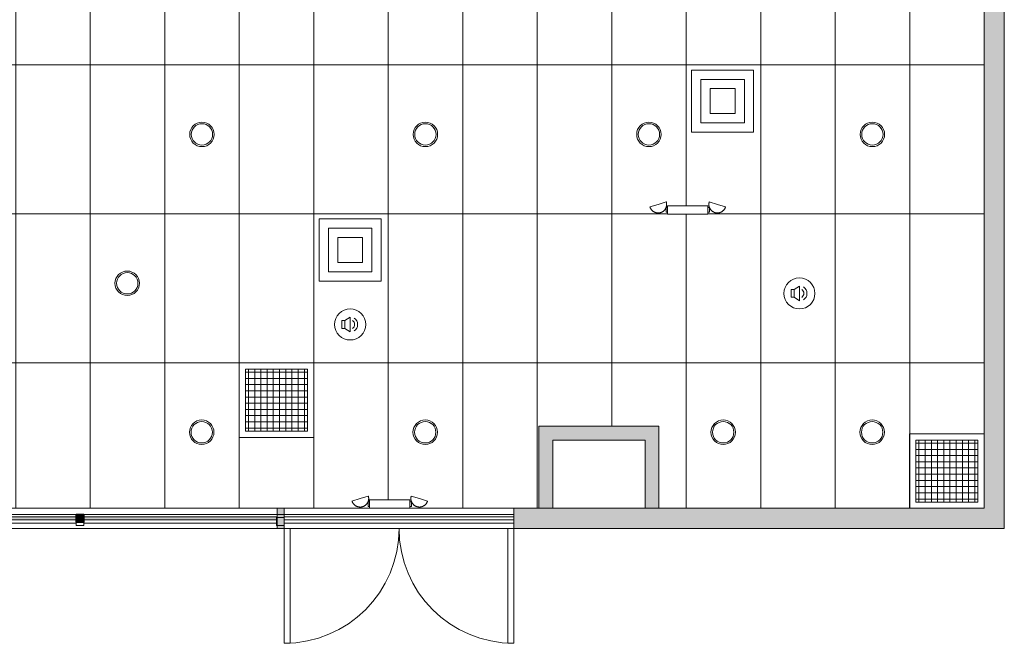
# Model space of a CAD drawing. Header units: inches. Extents: x -283 to 374, y -282 to 262.
# Tile 3 of 5: x 57 to 374, y -282 to -81. Entities that reach past the tile are written whole.
import ezdxf

# ---------------------------------------------------------------- set-up
doc = ezdxf.new("R2010")
doc.units = ezdxf.units.IN
doc.header["$MEASUREMENT"] = 0
for name, color, linetype, lineweight in [('A-CLNG', 13, 'Continuous', 9), ('A-CLNG-PATT', 13, 'Continuous', 9), ('A-DETL-MBND', 5, 'Continuous', 9), ('A-DOOR', 31, 'Continuous', 9), ('A-GENM', 13, 'Continuous', 9), ('A-WALL', 90, 'Continuous', 9), ('A-WALL-PATT', 111, 'Continuous', 9), ('E-ELEC-FIXT', 91, 'Continuous', 9), ('E-LITE-EQPM', 33, 'Continuous', 9), ('Q-SPCQ', 91, 'Continuous', 9)]:
    doc.layers.add(name, color=color, linetype=linetype, lineweight=lineweight)

# ---------------------------------------------------------------- blocks, each defined once
blk = doc.blocks.new('Planitar - Double Door_Flush Panel - 6_-2_ x 6_-8_-3064315-Main Floor')
at = {"layer": 'A-DOOR', "lineweight": 18}
for p, q in [((-37, 3.25), (-37, 40.25)), ((-37, 40.25), (-35.03, 40.25)), ((-35.03, 40.25), (-35.03, 3.25)), ((37, 40.25), (35.03, 40.25)), ((35.03, 40.25), (35.03, 3.25)), ((37, 3.25), (37, 40.25)), ((-35.03, 3.25), (-37, 3.25)), ((35.03, 3.25), (37, 3.25))]:
    blk.add_line(p, q, dxfattribs=at)
at = {"layer": 'A-DOOR'}
for centre, start, end in [((-37, 3.25), 0, 90), ((37, 3.25), 90, 180)]:
    blk.add_arc(centre, 37, start, end, dxfattribs=at)
blk = doc.blocks.new('Air Diffuser - Square - Air Diffuser - Square-3101284-Main Floor')
at = {"layer": 'E-ELEC-FIXT'}
for p, q in [((-10, -10), (-10, 10)), ((-10, 10), (10, 10)), ((10, 10), (10, -10)), ((-7, 7), (7, 7)), ((-7, -7), (-7, 7)), ((7, 7), (7, -7)), ((-4, -4), (-4, 4)), ((-4, 4), (4, 4)), ((4, 4), (4, -4)), ((4, -4), (-4, -4)), ((7, -7), (-7, -7)), ((10, -10), (-10, -10))]:
    blk.add_line(p, q, dxfattribs=at)
blk = doc.blocks.new('Air Grill 2X2 - Air Grill 2X2-3143860-Main Floor')
at = {"layer": 'A-GENM'}
for p, q in [((-12, -12), (-12, 12)), ((-12, 12), (12, 12)), ((-10, -10), (-10, 10)), ((-10, 10), (10, 10)), ((-9, 10), (-9, -10)), ((-7, 10), (-7, -10)), ((-5, 10), (-5, -10)), ((-3, 10), (-3, -10)), ((-1, 10), (-1, -10)), ((1, 10), (1, -10)), ((3, 10), (3, -10)), ((5, 10), (5, -10)), ((7, 10), (7, -10)), ((9, 10), (9, -10)), ((10, 10), (10, -10)), ((12, 12), (12, -12)), ((10, 9), (-10, 9)), ((10, 7), (-10, 7)), ((10, 5), (-10, 5)), ((10, 3), (-10, 3)), ((10, 1), (-10, 1)), ((10, -1), (-10, -1)), ((10, -3), (-10, -3)), ((10, -5), (-10, -5)), ((10, -7), (-10, -7)), ((10, -9), (-10, -9)), ((12, -12), (-12, -12)), ((10, -10), (-10, -10))]:
    blk.add_line(p, q, dxfattribs=at)
blk = doc.blocks.new('Air Grill 2X2 - Air Grill 2X2-V1-Main Floor')
at = {"layer": 'A-GENM'}
for p, q in [((-12, -12), (-12, 12)), ((-12, 12), (12, 12)), ((-10, -10), (-10, 10)), ((-10, 10), (10, 10)), ((-9, 10), (-9, -10)), ((-7, 10), (-7, -10)), ((-5, 10), (-5, -10)), ((-3, 10), (-3, -10)), ((-1, 10), (-1, -10)), ((1, 10), (1, -10)), ((3, 10), (3, -10)), ((5, 10), (5, -10)), ((7, 10), (7, -10)), ((9, 10), (9, -10)), ((10, 10), (10, -10)), ((12, 12), (12, -12)), ((10, 9), (-10, 9)), ((10, 7), (-10, 7)), ((10, 5), (-10, 5)), ((10, 3), (-10, 3)), ((10, 1), (-10, 1)), ((10, -1), (-10, -1)), ((10, -3), (-10, -3)), ((10, -5), (-10, -5)), ((10, -7), (-10, -7)), ((10, -9), (-10, -9)), ((12, -12), (-12, -12)), ((10, -10), (-10, -10))]:
    blk.add_line(p, q, dxfattribs=at)
blk = doc.blocks.new('Speaker - Speaker-3144726-Main Floor')
at = {"layer": 'A-GENM'}
for p, q in [((-2.66, -1.25), (-2.66, 1.25)), ((-2.66, 1.25), (-1.66, 1.25)), ((-1.66, 1.25), (0, 2.37)), ((-1.66, 1.25), (-1.66, -1.25)), ((0, 2.37), (0, -2.37)), ((-1.66, -1.25), (-2.66, -1.25)), ((-1.66, -1.25), (0, -2.37))]:
    blk.add_line(p, q, dxfattribs=at)
for centre, radius, start, end in [((0, 0), 5, 360, 180), ((0, 0), 5, 0, 180), ((0, 0), 5, 180, 360), ((-0.09, 0), 1.51, 303.8783, 56.1217), ((-0.09, 0), 2.51, 303.8783, 56.1217), ((0, 0), 5, 180, 360)]:
    blk.add_arc(centre, radius, start, end, dxfattribs=at)
blk = doc.blocks.new('Emergency Battery Unit - EX-V9-Main Floor')
at = {"layer": 'Q-SPCQ'}
for p, q in [((-7.02, 38.15), (-7.02, 36.65)), ((-6.52, 38.15), (-7.02, 38.15)), ((6.48, 38.77), (-6.52, 38.77)), ((-6.52, 38.77), (-6.52, 36.02)), ((6.48, 36.02), (6.48, 38.77)), ((6.48, 38.15), (6.98, 38.15)), ((6.98, 36.65), (6.98, 38.15)), ((-12.2, 36.42), (-9.57, 35.61)), ((-9.57, 35.61), (-6.94, 34.81)), ((-6.52, 36.65), (-7.02, 36.65)), ((-6.52, 36.02), (6.48, 36.02)), ((6.48, 36.65), (6.98, 36.65)), ((6.9, 34.81), (9.53, 35.61)), ((9.53, 35.61), (12.16, 36.42))]:
    blk.add_line(p, q, dxfattribs=at)
at = {"layer": 'Q-SPCQ', "flags": 128}
for points in [[(-12.2, 36.42), (-12.16, 36.52), (-12.12, 36.62), (-12.08, 36.73), (-12.03, 36.82), (-11.98, 36.92), (-11.93, 37.02), (-11.87, 37.11), (-11.81, 37.2), (-11.74, 37.29), (-11.68, 37.38), (-11.6, 37.46), (-11.53, 37.54), (-11.45, 37.62), (-11.37, 37.69), (-11.28, 37.76), (-11.2, 37.83), (-11.11, 37.89), (-11.01, 37.95), (-10.92, 38.01), (-10.82, 38.06), (-10.72, 38.11), (-10.62, 38.15), (-10.52, 38.19), (-10.42, 38.23), (-10.31, 38.26), (-10.2, 38.29), (-10.1, 38.31), (-9.99, 38.33), (-9.88, 38.34), (-9.77, 38.35), (-9.66, 38.36), (-9.55, 38.36), (-9.44, 38.36), (-9.33, 38.35), (-9.22, 38.34), (-9.11, 38.32), (-9, 38.3), (-8.9, 38.28), (-8.79, 38.25), (-8.69, 38.22), (-8.58, 38.18), (-8.48, 38.14), (-8.38, 38.09), (-8.28, 38.04), (-8.19, 37.99), (-8.09, 37.93), (-8, 37.87), (-7.91, 37.81), (-7.82, 37.74), (-7.74, 37.67), (-7.66, 37.59), (-7.58, 37.52), (-7.51, 37.44), (-7.44, 37.35), (-7.37, 37.27), (-7.3, 37.18), (-7.24, 37.08), (-7.19, 36.99), (-7.13, 36.89), (-7.08, 36.8), (-7.04, 36.7), (-7, 36.59), (-6.96, 36.49), (-6.93, 36.38), (-6.9, 36.28), (-6.87, 36.17), (-6.85, 36.06), (-6.84, 35.95), (-6.83, 35.85), (-6.82, 35.74), (-6.82, 35.63), (-6.82, 35.52), (-6.82, 35.41), (-6.83, 35.3), (-6.85, 35.19), (-6.87, 35.08), (-6.89, 34.97), (-6.92, 34.86), (-6.94, 34.81)], [(6.9, 34.81), (6.87, 34.91), (6.84, 35.02), (6.82, 35.13), (6.8, 35.24), (6.79, 35.35), (6.78, 35.46), (6.78, 35.57), (6.78, 35.68), (6.78, 35.79), (6.79, 35.9), (6.81, 36), (6.82, 36.11), (6.85, 36.22), (6.87, 36.33), (6.9, 36.43), (6.94, 36.54), (6.98, 36.64), (7.02, 36.74), (7.07, 36.84), (7.12, 36.94), (7.17, 37.03), (7.23, 37.13), (7.3, 37.22), (7.36, 37.31), (7.43, 37.39), (7.5, 37.47), (7.58, 37.55), (7.66, 37.63), (7.74, 37.7), (7.83, 37.77), (7.91, 37.84), (8, 37.9), (8.1, 37.96), (8.19, 38.02), (8.29, 38.07), (8.39, 38.11), (8.49, 38.16), (8.59, 38.2), (8.7, 38.23), (8.8, 38.26), (8.91, 38.29), (9.02, 38.31), (9.12, 38.33), (9.23, 38.35), (9.34, 38.36), (9.45, 38.36), (9.56, 38.36), (9.67, 38.36), (9.78, 38.35), (9.89, 38.34), (10, 38.32), (10.11, 38.3), (10.21, 38.27), (10.32, 38.25), (10.43, 38.21), (10.53, 38.17), (10.63, 38.13), (10.73, 38.09), (10.83, 38.04), (10.92, 37.98), (11.02, 37.92), (11.11, 37.86), (11.2, 37.8), (11.28, 37.73), (11.37, 37.66), (11.45, 37.58), (11.52, 37.5), (11.6, 37.42), (11.67, 37.34), (11.74, 37.25), (11.8, 37.16), (11.86, 37.07), (11.92, 36.97), (11.97, 36.88), (12.02, 36.78), (12.06, 36.68), (12.1, 36.58), (12.14, 36.47), (12.16, 36.42)]]:
    blk.add_lwpolyline(points, dxfattribs=at)
blk = doc.blocks.new('Emergency Battery Unit - EX-V10-Main Floor')
at = {"layer": 'Q-SPCQ'}
for p, q in [((-7.02, 38.15), (-7.02, 36.65)), ((-6.52, 38.15), (-7.02, 38.15)), ((6.48, 38.77), (-6.52, 38.77)), ((-6.52, 38.77), (-6.52, 36.02)), ((6.48, 36.02), (6.48, 38.77)), ((6.48, 38.15), (6.98, 38.15)), ((6.98, 36.65), (6.98, 38.15)), ((-12.2, 36.42), (-9.57, 35.61)), ((-9.57, 35.61), (-6.94, 34.81)), ((-6.52, 36.65), (-7.02, 36.65)), ((-6.52, 36.02), (6.48, 36.02)), ((6.48, 36.65), (6.98, 36.65)), ((6.9, 34.81), (9.53, 35.61)), ((9.53, 35.61), (12.16, 36.42))]:
    blk.add_line(p, q, dxfattribs=at)
at = {"layer": 'Q-SPCQ', "flags": 128}
for points in [[(-12.2, 36.42), (-12.16, 36.52), (-12.12, 36.62), (-12.08, 36.73), (-12.03, 36.82), (-11.98, 36.92), (-11.93, 37.02), (-11.87, 37.11), (-11.81, 37.2), (-11.74, 37.29), (-11.68, 37.38), (-11.6, 37.46), (-11.53, 37.54), (-11.45, 37.62), (-11.37, 37.69), (-11.28, 37.76), (-11.2, 37.83), (-11.11, 37.89), (-11.01, 37.95), (-10.92, 38.01), (-10.82, 38.06), (-10.72, 38.11), (-10.62, 38.15), (-10.52, 38.19), (-10.42, 38.23), (-10.31, 38.26), (-10.2, 38.29), (-10.1, 38.31), (-9.99, 38.33), (-9.88, 38.34), (-9.77, 38.35), (-9.66, 38.36), (-9.55, 38.36), (-9.44, 38.36), (-9.33, 38.35), (-9.22, 38.34), (-9.11, 38.32), (-9, 38.3), (-8.9, 38.28), (-8.79, 38.25), (-8.69, 38.22), (-8.58, 38.18), (-8.48, 38.14), (-8.38, 38.09), (-8.28, 38.04), (-8.19, 37.99), (-8.09, 37.93), (-8, 37.87), (-7.91, 37.81), (-7.82, 37.74), (-7.74, 37.67), (-7.66, 37.59), (-7.58, 37.52), (-7.51, 37.44), (-7.44, 37.35), (-7.37, 37.27), (-7.3, 37.18), (-7.24, 37.08), (-7.19, 36.99), (-7.13, 36.89), (-7.08, 36.8), (-7.04, 36.7), (-7, 36.59), (-6.96, 36.49), (-6.93, 36.38), (-6.9, 36.28), (-6.87, 36.17), (-6.85, 36.06), (-6.84, 35.95), (-6.83, 35.85), (-6.82, 35.74), (-6.82, 35.63), (-6.82, 35.52), (-6.82, 35.41), (-6.83, 35.3), (-6.85, 35.19), (-6.87, 35.08), (-6.89, 34.97), (-6.92, 34.86), (-6.94, 34.81)], [(6.9, 34.81), (6.87, 34.91), (6.84, 35.02), (6.82, 35.13), (6.8, 35.24), (6.79, 35.35), (6.78, 35.46), (6.78, 35.57), (6.78, 35.68), (6.78, 35.79), (6.79, 35.9), (6.81, 36), (6.82, 36.11), (6.85, 36.22), (6.87, 36.33), (6.9, 36.43), (6.94, 36.54), (6.98, 36.64), (7.02, 36.74), (7.07, 36.84), (7.12, 36.94), (7.17, 37.03), (7.23, 37.13), (7.3, 37.22), (7.36, 37.31), (7.43, 37.39), (7.5, 37.47), (7.58, 37.55), (7.66, 37.63), (7.74, 37.7), (7.83, 37.77), (7.91, 37.84), (8, 37.9), (8.1, 37.96), (8.19, 38.02), (8.29, 38.07), (8.39, 38.11), (8.49, 38.16), (8.59, 38.2), (8.7, 38.23), (8.8, 38.26), (8.91, 38.29), (9.02, 38.31), (9.12, 38.33), (9.23, 38.35), (9.34, 38.36), (9.45, 38.36), (9.56, 38.36), (9.67, 38.36), (9.78, 38.35), (9.89, 38.34), (10, 38.32), (10.11, 38.3), (10.21, 38.27), (10.32, 38.25), (10.43, 38.21), (10.53, 38.17), (10.63, 38.13), (10.73, 38.09), (10.83, 38.04), (10.92, 37.98), (11.02, 37.92), (11.11, 37.86), (11.2, 37.8), (11.28, 37.73), (11.37, 37.66), (11.45, 37.58), (11.52, 37.5), (11.6, 37.42), (11.67, 37.34), (11.74, 37.25), (11.8, 37.16), (11.86, 37.07), (11.92, 36.97), (11.97, 36.88), (12.02, 36.78), (12.06, 36.68), (12.1, 36.58), (12.14, 36.47), (12.16, 36.42)]]:
    blk.add_lwpolyline(points, dxfattribs=at)
blk = doc.blocks.new('Recessed Light _1_ - 8_-3267528-Main Floor')
at = {"layer": 'E-LITE-EQPM'}
for radius, start, end in [(3.94, 360, 180), (3.94, 360, 180), (3.44, 0, 180), (3.94, 180, 360), (3.94, 180, 360), (3.44, 180, 360)]:
    blk.add_arc((0, 0), radius, start, end, dxfattribs=at)

msp = doc.modelspace()

# ---------------------------------------------------------------- hatches: boundary and pattern name
at = {"layer": 'A-CLNG-PATT', "lineweight": 18}
h = msp.add_hatch(dxfattribs=at)
h.set_pattern_fill('FP_5', color=256, style=0, pattern_type=2)
h.set_pattern_definition([(270, (55.233, 0.723), (-24, -1e-15), []), (180, (55.233, 0.723), (6e-15, 48), [])])
h.paths.add_polyline_path([(367.23, -238.15), (367.23, -68.65), (250.23, -68.65), (250.23, -57.9), (227.98, -57.9), (227.98, -36.65), (250.23, -36.65), (250.23, 94.1), (-63.52, 94.1), (-63.52, 87.35), (41.98, 87.35), (41.98, 82.85), (-63.52, 82.85), (-63.52, 10.85), (-276.02, 10.85), (-276.02, -23.65), (-246.52, -23.65), (-246.52, -68.9), (-276.02, -68.9), (-276.02, -197.65), (-235.27, -197.65), (-235.27, -238.15), (-31.77, -238.15), (-31.77, -211.65), (14.23, -211.65), (14.23, -238.15), (169.25, -238.15), (169.25, -237.53), (168.75, -237.53), (168.79, -236.03), (169.25, -236.03), (169.25, -235.4), (182.25, -235.41), (182.25, -236.03), (182.75, -236.03), (182.75, -237.53), (182.25, -237.53), (182.25, -238.15), (223.73, -238.15), (223.73, -211.65), (262.48, -211.65), (262.48, -238.15), (359.64, -238.15)], flags=0)
h.paths.add_polyline_path([(185.43, -237.73), (184.79, -237.66), (184.05, -237.41), (183.27, -236.82), (183.02, -236.48), (182.72, -235.88), (182.59, -235.45), (182.59, -234.73), (182.67, -234.19), (187.93, -235.79), (187.48, -236.63), (187.19, -236.96), (186.68, -237.34), (185.98, -237.64), (185.53, -237.71)], flags=0)
h.paths.add_polyline_path([(166.08, -237.73), (165.34, -237.58), (164.57, -237.17), (164.14, -236.77), (163.75, -236.16), (163.58, -235.79), (168.84, -234.21), (168.93, -235), (168.91, -235.45), (168.65, -236.18), (168.29, -236.76), (168.01, -237.03), (167.36, -237.48), (166.43, -237.72), (166.23, -237.72)], flags=0)
h.paths.add_polyline_path([(-197.44, -217), (-198.56, -216.6), (-199.47, -215.83), (-200.07, -214.79), (-200.28, -213.62), (-200.07, -212.44), (-199.47, -211.41), (-198.56, -210.64), (-197.44, -210.23), (-196.24, -210.23), (-195.12, -210.64), (-194.21, -211.41), (-193.61, -212.44), (-193.4, -213.62), (-193.61, -214.79), (-194.21, -215.83), (-195.12, -216.6), (-196.24, -217)], flags=0)
h.paths.add_polyline_path([(-125.44, -217), (-126.56, -216.6), (-127.47, -215.83), (-128.07, -214.79), (-128.28, -213.62), (-128.07, -212.44), (-127.47, -211.41), (-126.56, -210.64), (-125.44, -210.23), (-124.24, -210.23), (-123.12, -210.64), (-122.21, -211.41), (-121.61, -212.44), (-121.4, -213.62), (-121.61, -214.79), (-122.21, -215.83), (-123.12, -216.6), (-124.24, -217)], flags=0)
h.paths.add_polyline_path([(-53.44, -217), (-54.56, -216.6), (-55.47, -215.83), (-56.07, -214.79), (-56.28, -213.62), (-56.07, -212.44), (-55.47, -211.41), (-54.56, -210.64), (-53.44, -210.23), (-52.24, -210.23), (-51.12, -210.64), (-50.21, -211.41), (-49.61, -212.44), (-49.4, -213.62), (-49.61, -214.79), (-50.21, -215.83), (-51.12, -216.6), (-52.24, -217)], flags=0)
h.paths.add_polyline_path([(42.56, -217), (41.44, -216.6), (40.53, -215.83), (39.93, -214.79), (39.72, -213.62), (39.93, -212.44), (40.53, -211.41), (41.44, -210.64), (42.56, -210.23), (43.76, -210.23), (44.88, -210.64), (45.79, -211.41), (46.39, -212.44), (46.6, -213.62), (46.39, -214.79), (45.79, -215.83), (44.88, -216.6), (43.76, -217)], flags=0)
h.paths.add_polyline_path([(114.56, -217), (113.44, -216.6), (112.53, -215.83), (111.93, -214.79), (111.72, -213.62), (111.93, -212.44), (112.53, -211.41), (113.44, -210.64), (114.56, -210.23), (115.76, -210.23), (116.88, -210.64), (117.79, -211.41), (118.39, -212.44), (118.6, -213.62), (118.39, -214.79), (117.79, -215.83), (116.88, -216.6), (115.76, -217)], flags=0)
h.paths.add_polyline_path([(186.56, -217), (185.44, -216.6), (184.53, -215.83), (183.93, -214.79), (183.72, -213.62), (183.93, -212.44), (184.53, -211.41), (185.44, -210.64), (186.56, -210.23), (187.76, -210.23), (188.88, -210.64), (189.79, -211.41), (190.39, -212.44), (190.6, -213.62), (190.39, -214.79), (189.79, -215.83), (188.88, -216.6), (187.76, -217)], flags=0)
h.paths.add_polyline_path([(282.56, -217), (281.44, -216.6), (280.53, -215.83), (279.93, -214.79), (279.72, -213.62), (279.93, -212.44), (280.53, -211.41), (281.44, -210.64), (282.56, -210.23), (283.76, -210.23), (284.88, -210.64), (285.79, -211.41), (286.39, -212.44), (286.6, -213.62), (286.39, -214.79), (285.79, -215.83), (284.88, -216.6), (283.76, -217)], flags=0)
h.paths.add_polyline_path([(330.56, -217), (329.44, -216.6), (328.53, -215.83), (327.93, -214.79), (327.72, -213.62), (327.93, -212.44), (328.53, -211.41), (329.44, -210.64), (330.56, -210.23), (331.76, -210.23), (332.88, -210.64), (333.79, -211.41), (334.39, -212.44), (334.6, -213.62), (334.39, -214.79), (333.79, -215.83), (332.88, -216.6), (331.76, -217), (331.53, -217)], flags=0)
h.paths.add_polyline_path([(-149.36, -171.04), (-150.49, -170.63), (-151.4, -169.86), (-152, -168.83), (-152.2, -167.65), (-152, -166.48), (-151.4, -165.44), (-150.49, -164.68), (-149.36, -164.27), (-148.17, -164.27), (-147.05, -164.68), (-146.13, -165.44), (-145.54, -166.48), (-145.33, -167.65), (-145.54, -168.83), (-146.13, -169.86), (-147.05, -170.63), (-148.17, -171.04)], flags=0)
h.paths.add_polyline_path([(90.56, -169), (89.44, -168.6), (88.53, -167.83), (87.93, -166.79), (87.72, -165.62), (87.93, -164.44), (88.53, -163.41), (89.44, -162.64), (90.56, -162.23), (91.76, -162.23), (92.88, -162.64), (93.79, -163.41), (94.39, -164.44), (94.6, -165.62), (94.39, -166.79), (93.79, -167.83), (92.88, -168.6), (91.76, -169)], flags=0)
h.paths.add_polyline_path([(265.25, -143.37), (265.25, -142.75), (264.75, -142.75), (264.78, -141.25), (265.25, -141.25), (265.25, -140.62), (278.25, -140.63), (278.25, -141.25), (278.75, -141.25), (278.75, -142.75), (278.25, -142.75), (278.25, -143.37), (265.52, -143.37)], flags=0)
h.paths.add_polyline_path([(-93.06, -143.28), (-104.33, -143.28), (-104.33, -142.65), (-104.83, -142.65), (-104.79, -141.15), (-104.33, -141.15), (-104.33, -140.53), (-91.33, -140.54), (-91.33, -141.15), (-90.83, -141.15), (-90.83, -142.65), (-91.33, -142.65), (-91.33, -143.28)], flags=0)
h.paths.add_polyline_path([(281.42, -142.95), (280.78, -142.88), (280.04, -142.63), (279.26, -142.04), (279.08, -141.82), (278.72, -141.1), (278.59, -140.67), (278.58, -140.03), (278.67, -139.4), (283.93, -141.01), (283.48, -141.83), (283.19, -142.18), (282.68, -142.56), (282.07, -142.84), (281.53, -142.93)], flags=0)
h.paths.add_polyline_path([(262.07, -142.95), (261.32, -142.8), (260.57, -142.39), (260.13, -141.99), (259.79, -141.47), (259.57, -141.01), (264.84, -139.43), (264.93, -140.22), (264.87, -140.81), (264.65, -141.4), (264.29, -141.98), (264.01, -142.24), (263.36, -142.7), (262.42, -142.93), (262.23, -142.94)], flags=0)
h.paths.add_polyline_path([(-88.15, -142.86), (-88.79, -142.78), (-89.54, -142.53), (-90.31, -141.94), (-90.49, -141.72), (-90.86, -141.01), (-90.99, -140.58), (-91, -139.94), (-90.91, -139.31), (-85.65, -140.92), (-86.09, -141.74), (-86.39, -142.09), (-86.94, -142.49), (-87.5, -142.75), (-88.07, -142.84)], flags=0)
h.paths.add_polyline_path([(-107.5, -142.86), (-108.26, -142.7), (-109.01, -142.3), (-109.44, -141.89), (-109.78, -141.37), (-110, -140.92), (-104.74, -139.34), (-104.65, -140.13), (-104.67, -140.58), (-104.92, -141.3), (-105.28, -141.88), (-105.58, -142.16), (-106.22, -142.6), (-107.15, -142.84), (-107.35, -142.85)], flags=0)
h.paths.add_polyline_path([(-221.36, -123.04), (-222.49, -122.63), (-223.4, -121.86), (-224, -120.83), (-224.2, -119.65), (-224, -118.48), (-223.4, -117.44), (-222.49, -116.68), (-221.36, -116.27), (-220.17, -116.27), (-219.05, -116.68), (-218.13, -117.44), (-217.54, -118.48), (-217.33, -119.65), (-217.54, -120.83), (-218.13, -121.86), (-219.05, -122.63), (-220.17, -123.04)], flags=0)
h.paths.add_polyline_path([(-173.36, -123.04), (-174.49, -122.63), (-175.4, -121.86), (-176, -120.83), (-176.2, -119.65), (-176, -118.48), (-175.4, -117.44), (-174.49, -116.68), (-173.36, -116.27), (-172.17, -116.27), (-171.05, -116.68), (-170.13, -117.44), (-169.54, -118.48), (-169.33, -119.65), (-169.54, -120.83), (-170.13, -121.86), (-171.05, -122.63), (-172.17, -123.04)], flags=0)
h.paths.add_polyline_path([(-101.36, -121.04), (-102.49, -120.63), (-103.4, -119.86), (-104, -118.83), (-104.2, -117.65), (-104, -116.48), (-103.4, -115.44), (-102.49, -114.68), (-101.36, -114.27), (-100.17, -114.27), (-99.05, -114.68), (-98.13, -115.44), (-97.54, -116.48), (-97.33, -117.65), (-97.54, -118.83), (-98.13, -119.86), (-99.05, -120.63), (-100.17, -121.04)], flags=0)
h.paths.add_polyline_path([(-29.44, -121.04), (-30.56, -120.63), (-31.47, -119.86), (-32.07, -118.83), (-32.28, -117.65), (-32.07, -116.48), (-31.47, -115.44), (-30.56, -114.68), (-29.44, -114.27), (-28.24, -114.27), (-27.12, -114.68), (-26.21, -115.44), (-25.61, -116.48), (-25.4, -117.65), (-25.61, -118.83), (-26.21, -119.86), (-27.12, -120.63), (-28.24, -121.04)], flags=0)
h.paths.add_polyline_path([(42.64, -121.04), (41.51, -120.63), (40.6, -119.86), (40, -118.83), (39.8, -117.65), (40, -116.48), (40.6, -115.44), (41.51, -114.68), (42.64, -114.27), (43.83, -114.27), (44.95, -114.68), (45.87, -115.44), (46.46, -116.48), (46.67, -117.65), (46.46, -118.83), (45.87, -119.86), (44.95, -120.63), (43.83, -121.04)], flags=0)
h.paths.add_polyline_path([(114.64, -121.04), (113.51, -120.63), (112.6, -119.86), (112, -118.83), (111.8, -117.65), (112, -116.48), (112.6, -115.44), (113.51, -114.68), (114.64, -114.27), (115.83, -114.27), (116.95, -114.68), (117.87, -115.44), (118.46, -116.48), (118.67, -117.65), (118.46, -118.83), (117.87, -119.86), (116.95, -120.63), (115.83, -121.04)], flags=0)
h.paths.add_polyline_path([(186.64, -121.04), (185.51, -120.63), (184.6, -119.86), (184, -118.83), (183.8, -117.65), (184, -116.48), (184.6, -115.44), (185.51, -114.68), (186.64, -114.27), (187.83, -114.27), (188.95, -114.68), (189.87, -115.44), (190.46, -116.48), (190.67, -117.65), (190.46, -118.83), (189.87, -119.86), (188.95, -120.63), (187.83, -121.04)], flags=0)
h.paths.add_polyline_path([(258.64, -121.04), (257.51, -120.63), (256.6, -119.86), (256, -118.83), (255.8, -117.65), (256, -116.48), (256.6, -115.44), (257.51, -114.68), (258.64, -114.27), (259.83, -114.27), (260.95, -114.68), (261.87, -115.44), (262.46, -116.48), (262.67, -117.65), (262.46, -118.83), (261.87, -119.86), (260.95, -120.63), (259.83, -121.04)], flags=0)
h.paths.add_polyline_path([(330.64, -121.04), (329.51, -120.63), (328.6, -119.86), (328, -118.83), (327.8, -117.65), (328, -116.48), (328.6, -115.44), (329.51, -114.68), (330.64, -114.27), (331.83, -114.27), (332.95, -114.68), (333.87, -115.44), (334.46, -116.48), (334.67, -117.65), (334.46, -118.83), (333.87, -119.86), (332.95, -120.63), (331.83, -121.04), (331.53, -121.04)], flags=0)
h.paths.add_polyline_path([(-149.76, -74.7), (-150.88, -74.3), (-151.79, -73.53), (-152.39, -72.5), (-152.6, -71.32), (-152.39, -70.14), (-151.79, -69.11), (-150.88, -68.34), (-149.76, -67.93), (-148.56, -67.93), (-147.44, -68.34), (-146.53, -69.11), (-145.93, -70.14), (-145.72, -71.32), (-145.93, -72.5), (-146.53, -73.53), (-147.44, -74.3), (-148.56, -74.7)], flags=0)
h.paths.add_polyline_path([(90.24, -74.7), (89.12, -74.3), (88.21, -73.53), (87.61, -72.5), (87.4, -71.32), (87.61, -70.14), (88.21, -69.11), (89.12, -68.34), (90.24, -67.93), (91.44, -67.93), (92.56, -68.34), (93.47, -69.11), (94.07, -70.14), (94.28, -71.32), (94.07, -72.5), (93.47, -73.53), (92.56, -74.3), (91.44, -74.7)], flags=0)
h.paths.add_polyline_path([(-0.71, -57.4), (-18.52, -57.4), (-18.52, -27.4), (3.48, -27.4), (3.48, -57.4), (2.82, -57.4)], flags=0)
h.paths.add_polyline_path([(-221.36, -27.04), (-222.49, -26.63), (-223.4, -25.86), (-224, -24.83), (-224.2, -23.65), (-224, -22.48), (-223.4, -21.44), (-222.49, -20.68), (-221.36, -20.27), (-220.17, -20.27), (-219.05, -20.68), (-218.13, -21.44), (-217.54, -22.48), (-217.33, -23.65), (-217.54, -24.83), (-218.13, -25.86), (-219.05, -26.63), (-220.17, -27.04)], flags=0)
h.paths.add_polyline_path([(-173.36, -27.04), (-174.49, -26.63), (-175.4, -25.86), (-176, -24.83), (-176.2, -23.65), (-176, -22.48), (-175.4, -21.44), (-174.49, -20.68), (-173.36, -20.27), (-172.17, -20.27), (-171.05, -20.68), (-170.13, -21.44), (-169.54, -22.48), (-169.33, -23.65), (-169.54, -24.83), (-170.13, -25.86), (-171.05, -26.63), (-172.17, -27.04)], flags=0)
h.paths.add_polyline_path([(-101.36, -27.04), (-102.49, -26.63), (-103.4, -25.86), (-104, -24.83), (-104.2, -23.65), (-104, -22.48), (-103.4, -21.44), (-102.49, -20.68), (-101.36, -20.27), (-100.17, -20.27), (-99.05, -20.68), (-98.13, -21.44), (-97.54, -22.48), (-97.33, -23.65), (-97.54, -24.83), (-98.13, -25.86), (-99.05, -26.63), (-100.17, -27.04)], flags=0)
h.paths.add_polyline_path([(-29.36, -27.04), (-30.49, -26.63), (-31.4, -25.86), (-32, -24.83), (-32.2, -23.65), (-32, -22.48), (-31.4, -21.44), (-30.49, -20.68), (-29.36, -20.27), (-28.17, -20.27), (-27.05, -20.68), (-26.13, -21.44), (-25.54, -22.48), (-25.33, -23.65), (-25.54, -24.83), (-26.13, -25.86), (-27.05, -26.63), (-28.17, -27.04)], flags=0)
h.paths.add_polyline_path([(114.24, -26.7), (113.12, -26.3), (112.21, -25.53), (111.61, -24.5), (111.4, -23.32), (111.61, -22.14), (112.21, -21.11), (113.12, -20.34), (114.24, -19.93), (115.44, -19.93), (116.56, -20.34), (117.47, -21.11), (118.07, -22.14), (118.28, -23.32), (118.07, -24.5), (117.47, -25.53), (116.56, -26.3), (115.44, -26.7)], flags=0)
h.paths.add_polyline_path([(186.24, -26.7), (185.12, -26.3), (184.21, -25.53), (183.61, -24.5), (183.4, -23.32), (183.61, -22.14), (184.21, -21.11), (185.12, -20.34), (186.24, -19.93), (187.44, -19.93), (188.56, -20.34), (189.47, -21.11), (190.07, -22.14), (190.28, -23.32), (190.07, -24.5), (189.47, -25.53), (188.56, -26.3), (187.44, -26.7)], flags=0)
h.paths.add_polyline_path([(-5.36, 20.96), (-6.49, 21.37), (-7.4, 22.14), (-8, 23.17), (-8.2, 24.35), (-8, 25.52), (-7.4, 26.56), (-6.49, 27.32), (-5.36, 27.73), (-4.17, 27.73), (-3.05, 27.32), (-2.13, 26.56), (-1.54, 25.52), (-1.33, 24.35), (-1.54, 23.17), (-2.13, 22.14), (-3.05, 21.37), (-4.17, 20.96)], flags=0)
h.paths.add_polyline_path([(66.64, 20.96), (65.51, 21.37), (64.6, 22.14), (64, 23.17), (63.8, 24.35), (64, 25.52), (64.6, 26.56), (65.51, 27.32), (66.64, 27.73), (67.83, 27.73), (68.95, 27.32), (69.87, 26.56), (70.46, 25.52), (70.67, 24.35), (70.46, 23.17), (69.87, 22.14), (68.95, 21.37), (67.83, 20.96)], flags=0)
h.paths.add_polyline_path([(138.64, 20.96), (137.51, 21.37), (136.6, 22.14), (136, 23.17), (135.8, 24.35), (136, 25.52), (136.6, 26.56), (137.51, 27.32), (138.64, 27.73), (139.83, 27.73), (140.95, 27.32), (141.87, 26.56), (142.46, 25.52), (142.67, 24.35), (142.46, 23.17), (141.87, 22.14), (140.95, 21.37), (139.83, 20.96)], flags=0)
h.paths.add_polyline_path([(210.64, 20.96), (209.51, 21.37), (208.6, 22.14), (208, 23.17), (207.8, 24.35), (208, 25.52), (208.6, 26.56), (209.51, 27.32), (210.64, 27.73), (211.83, 27.73), (212.95, 27.32), (213.87, 26.56), (214.46, 25.52), (214.67, 24.35), (214.46, 23.17), (213.87, 22.14), (212.95, 21.37), (211.83, 20.96)], flags=0)
h.paths.add_polyline_path([(66.64, 67.84), (65.51, 68.25), (64.6, 69.01), (64, 70.05), (63.8, 71.22), (64, 72.4), (64.6, 73.43), (65.51, 74.2), (66.64, 74.61), (67.83, 74.61), (68.95, 74.2), (69.87, 73.43), (70.46, 72.4), (70.67, 71.22), (70.46, 70.05), (69.87, 69.01), (68.95, 68.25), (67.83, 67.84)], flags=0)
h.paths.add_polyline_path([(114.64, 67.84), (113.51, 68.25), (112.6, 69.01), (112, 70.05), (111.8, 71.22), (112, 72.4), (112.6, 73.43), (113.51, 74.2), (114.64, 74.61), (115.83, 74.61), (116.95, 74.2), (117.87, 73.43), (118.46, 72.4), (118.67, 71.22), (118.46, 70.05), (117.87, 69.01), (116.95, 68.25), (115.83, 67.84)], flags=0)
h.paths.add_polyline_path([(162.64, 67.84), (161.51, 68.25), (160.6, 69.01), (160, 70.05), (159.8, 71.22), (160, 72.4), (160.6, 73.43), (161.51, 74.2), (162.64, 74.61), (163.83, 74.61), (164.95, 74.2), (165.87, 73.43), (166.46, 72.4), (166.67, 71.22), (166.46, 70.05), (165.87, 69.01), (164.95, 68.25), (163.83, 67.84)], flags=0)
h.paths.add_polyline_path([(210.64, 77.17), (209.51, 77.58), (208.6, 78.34), (208, 79.38), (207.8, 80.55), (208, 81.73), (208.6, 82.76), (209.51, 83.53), (210.64, 83.94), (211.83, 83.94), (212.95, 83.53), (213.87, 82.76), (214.46, 81.73), (214.67, 80.55), (214.46, 79.38), (213.87, 78.34), (212.95, 77.58), (211.83, 77.17)], flags=0)
at = {"layer": 'A-WALL-PATT', "transparency": 33554560}
for points in [[(373.73, -238.15), (373.73, 253.6), (367.23, 253.6), (367.23, -238.15)], [(223.73, -238.15), (228.23, -238.15), (228.23, -211.65), (223.73, -211.65), (223.73, -217.51)], [(262.48, -216.15), (262.48, -211.65), (228.23, -211.65), (228.23, -216.15), (257.98, -216.15)], [(262.48, -238.15), (262.48, -216.15), (257.98, -216.15), (257.98, -238.15)], [(77.23, -242.65), (77.23, -240.15), (74.73, -240.15), (74.73, -242.65)]]:
    msp.add_hatch(color=8, dxfattribs=at).paths.add_polyline_path(points, flags=0)
h = msp.add_hatch(color=8, dxfattribs=at)
h.paths.add_polyline_path([(373.73, -244.65), (373.73, -238.15), (215.73, -238.15), (215.73, -244.65), (276.75, -244.65)], flags=0)
h.paths.add_polyline_path([(141.73, -244.65), (141.73, -238.15), (139.48, -238.15), (139.48, -244.65), (139.78, -244.65)], flags=0)
h.paths.add_polyline_path([(2.82, -244.65), (9.73, -244.65), (9.73, -238.15), (-33.32, -238.15), (-33.32, -244.65)], flags=0)
h.paths.add_polyline_path([(-239.77, -244.65), (-239.77, -238.15), (-282.52, -238.15), (-282.52, -244.65), (-271.11, -244.65)], flags=0)
h = msp.add_hatch(color=8, dxfattribs=at)
h.paths.add_polyline_path([(139.48, -241.9), (139.48, -240.9), (77.23, -240.9), (77.23, -241.9), (112.39, -241.9)], flags=0)
h.paths.add_polyline_path([(74.73, -241.9), (74.73, -240.9), (14.23, -240.9), (14.23, -241.9), (57.6, -241.9)], flags=0)

# ---------------------------------------------------------------- linework, layer by layer
at = {"layer": 'A-CLNG'}
for p, q in [((367.23, -68.65), (367.23, -238.15)), ((223.73, -238.15), (169.25, -238.15)), ((367.23, -238.15), (262.48, -238.15))]:
    msp.add_line(p, q, dxfattribs=at)
for centre, start, end in [((115.23, -117.65), 0, 180), ((187.23, -117.65), 0, 180), ((259.23, -117.65), 0, 180), ((331.23, -117.65), 0, 180), ((115.23, -117.65), 180, 0), ((187.23, -117.65), 180, 0), ((259.23, -117.65), 180, 0), ((331.23, -117.65), 180, 0), ((91.16, -165.62), 360, 180), ((91.16, -165.62), 180, 0), ((115.16, -213.62), 0, 180), ((187.16, -213.62), 0, 180), ((283.16, -213.62), 0, 180), ((331.16, -213.62), 0, 180), ((115.16, -213.62), 180, 0), ((187.16, -213.62), 180, 0), ((283.16, -213.62), 180, 0), ((331.16, -213.62), 180, 0)]:
    msp.add_arc(centre, 3.44, start, end, dxfattribs=at)
at = {"layer": 'A-DETL-MBND'}
for p, q in [((373.73, 253.6), (373.73, -244.65)), ((215.73, -240.15), (-276.02, -240.15)), ((215.73, -240.15), (215.73, -244.65)), ((262.48, -238.15), (223.73, -238.15)), ((14.23, -242.9), (74.73, -242.9)), ((77.23, -241.15), (74.73, -241.15)), ((74.73, -243.65), (74.73, -242.65)), ((74.73, -243.65), (77.23, -243.65)), ((77.23, -241.9), (139.23, -241.9)), ((77.23, -243.65), (77.23, -242.65)), ((77.23, -242.9), (139.23, -242.9)), ((141.73, -241.15), (139.23, -241.15)), ((139.23, -241.15), (139.23, -241.9)), ((139.23, -241.9), (139.23, -243.65)), ((139.23, -243.65), (141.73, -243.65)), ((141.73, -241.15), (141.73, -243.65)), ((215.73, -242.9), (141.73, -242.9)), ((143.7, -244.65), (-276.02, -244.65))]:
    msp.add_line(p, q, dxfattribs=at)
at = {"layer": 'A-WALL'}
for p, q in [((223.73, -238.15), (223.73, -211.65)), ((223.73, -211.65), (262.48, -211.65)), ((262.48, -211.65), (262.48, -238.15)), ((228.23, -216.15), (228.23, -238.15)), ((257.98, -216.15), (228.23, -216.15)), ((257.98, -238.15), (257.98, -216.15)), ((169.25, -238.15), (-276.02, -238.15)), ((14.23, -240.9), (74.73, -240.9)), ((77.23, -240.9), (139.48, -240.9)), ((139.48, -244.65), (139.48, -238.15)), ((141.73, -238.15), (141.73, -241.15)), ((141.73, -240.9), (215.73, -240.9)), ((215.73, -238.15), (215.73, -240.15)), ((74.73, -241.9), (14.23, -241.9)), ((139.48, -241.9), (139.23, -241.9)), ((141.73, -241.9), (215.73, -241.9)), ((141.73, -243.65), (141.73, -244.65)), ((373.73, -244.65), (143.7, -244.65))]:
    msp.add_line(p, q, dxfattribs=at)
at = {"layer": 'A-WALL', "lineweight": 35}
for p, q in [((74.73, -242.65), (74.73, -240.15)), ((74.73, -240.15), (77.23, -240.15)), ((77.23, -240.15), (77.23, -242.65)), ((77.23, -242.65), (74.73, -242.65))]:
    msp.add_line(p, q, dxfattribs=at)

# ---------------------------------------------------------------- block references
at = {"layer": 'A-DOOR', "rotation": 180}
msp.add_blockref('Planitar - Double Door_Flush Panel - 6_-2_ x 6_-8_-3064315-Main Floor', (178.73, -241.4), dxfattribs=at)
at = {"layer": 'A-GENM'}
for name, p in [('Speaker - Speaker-3144726-Main Floor', (307.73, -168.9)), ('Speaker - Speaker-3144726-Main Floor', (162.98, -178.9)), ('Air Grill 2X2 - Air Grill 2X2-3143860-Main Floor', (139.23, -203.28)), ('Air Grill 2X2 - Air Grill 2X2-V1-Main Floor', (355.23, -226.15))]:
    msp.add_blockref(name, p, dxfattribs=at)
at = {"layer": 'E-ELEC-FIXT'}
for p in [(282.98, -106.9), (162.98, -154.9)]:
    msp.add_blockref('Air Diffuser - Square - Air Diffuser - Square-3101284-Main Floor', p, dxfattribs=at)
at = {"layer": 'E-LITE-EQPM'}
for p in [(115.23, -117.65), (187.23, -117.65), (259.23, -117.65), (331.23, -117.65), (91.16, -165.62), (115.16, -213.62), (187.16, -213.62), (283.16, -213.62), (331.16, -213.62)]:
    msp.add_blockref('Recessed Light _1_ - 8_-3267528-Main Floor', p, dxfattribs=at)
at = {"layer": 'Q-SPCQ', "rotation": 180}
for name, p in [('Emergency Battery Unit - EX-V9-Main Floor', (271.73, -104.6)), ('Emergency Battery Unit - EX-V10-Main Floor', (175.73, -199.38))]:
    msp.add_blockref(name, p, dxfattribs=at)

doc.saveas('drawing.dxf')
